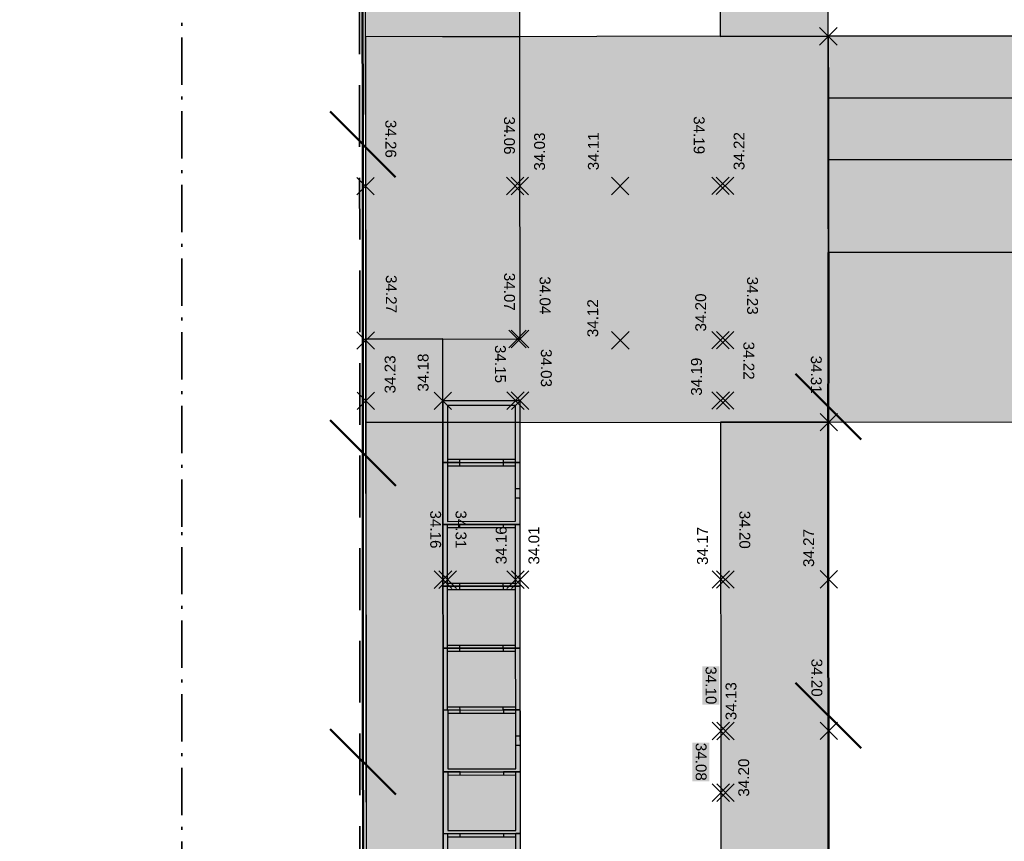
# Model space of a CAD drawing. Header units: metres. Extents: x -5569892 to 1712241, y -5568463 to 2085.
# Tile 20 of 68: x -5 to 27, y -131 to -104. Entities that reach past the tile are written whole.
import ezdxf

# ---------------------------------------------------------------- set-up
doc = ezdxf.new("R2010")
doc.units = ezdxf.units.M
doc.header["$LTSCALE"] = 0.5
for name, pattern in [('ISO-10 Strichpunktlinie', [4.699, 3.048, -0.762, 0.127, -0.762]), ('Linienart-34', [4.233, 2.116, -2.117]), ('Linienart-Gestrichelt mit Abstand', [6, 4, -2])]:
    doc.linetypes.add(name, pattern=pattern)
for name, color, linetype, lineweight in [('30 -39 Baustelle- Fläche', 7, 'Continuous', 15), ('99.04_Erschließung_VP-S-Borde-Kantenstein', 7, 'Continuous', 25), ('Bemaßung', 7, 'Continuous', 5), ('Keine', 7, 'Continuous', 9), ('SB-100A-Regengarten-Linie', 7, 'Continuous', 25), ('SB-PUNKTE-00000-0000-HOE', 7, 'Continuous', 18), ('SB-PUNKTE-00000-0000-PKT', 7, 'Continuous', 18), ('SB-PUNKTE-00000-0000-SYM', 7, 'Continuous', 18)]:
    doc.layers.add(name, color=color, linetype=linetype, lineweight=lineweight)
for name, color, linetype, lineweight, true_color in [('99.04_Erschließung_VP-S-Farben-Fahrbahn-Betonsteinpflaster', 7, 'Continuous', 25, 0xbababa), ('99.04_Erschließung_VP-S-Farben-Gehweg-Betonsteinpflaster', 7, 'Continuous', 25, 0xffd6a8), ('99.04_Erschließung_VP-S-Farben-Grünflächen', 7, 'Continuous', 25, 0xc2e687), ('99.04_Erschließung_VP-S-Farben-Mulde', 7, 'Continuous', 25, 0xa8ffff), ('S-Farben-Fahrbahn-Asphalt', 7, 'Continuous', 25, 0xcccccc), ('SB-100A-Regengarten-Farbe', 7, 'Continuous', 25, 0x60d2fb)]:
    doc.layers.add(name, color=color, linetype=linetype, lineweight=lineweight, true_color=true_color)
doc.styles.add('Arial', font='arial.ttf')

# ---------------------------------------------------------------- blocks, each defined once
blk = doc.blocks.new('Gruppe-49')
at = {"layer": 'SB-100A-Regengarten-Farbe', "color": 141, "linetype": 'Continuous', "true_color": 0x60d2fb}
for points in [[(8.871, -116.908), (8.872, -118.661), (11.076, -116.906), (11.077, -118.659)], [(11.081, -120.663), (11.08, -118.861), (8.876, -120.665), (8.875, -118.863)], [(11.08, -122.666), (11.079, -120.864), (8.876, -122.668), (8.874, -120.866)], [(11.082, -124.67), (11.081, -122.868), (8.877, -124.672), (8.876, -122.87)], [(11.084, -126.673), (11.082, -124.871), (8.879, -126.675), (8.877, -124.873)], [(8.882, -128.679), (11.087, -128.677), (8.881, -126.877), (11.086, -126.875)], [(8.884, -130.682), (11.089, -130.681), (8.883, -128.88), (11.088, -128.878)], [(11.088, -132.684), (11.087, -130.882), (8.884, -132.686), (8.882, -130.884)], [(11.09, -134.637), (11.089, -132.883), (8.885, -134.638), (8.884, -132.885)]]:
    blk.add_solid(points, dxfattribs=at)
at = {"layer": 'SB-100A-Regengarten-Linie'}
for p, q in [((11.077, -118.659), (8.872, -118.661)), ((10.677, -118.66), (10.677, -118.759)), ((10.893, -118.659), (10.776, -118.66)), ((8.875, -118.863), (11.08, -118.861)), ((11.201, -119.912), (11.08, -119.912)), ((11.201, -119.912), (11.229, -119.912)), ((8.876, -122.768), (8.874, -120.764)), ((8.874, -120.866), (11.079, -120.864)), ((9.275, -120.866), (9.275, -120.764)), ((8.876, -122.668), (11.08, -122.666)), ((8.877, -124.771), (8.876, -122.768)), ((9.276, -122.767), (9.276, -122.668)), ((9.276, -122.869), (9.276, -122.767)), ((10.68, -122.766), (10.68, -122.667)), ((8.876, -122.87), (11.081, -122.868)), ((8.877, -124.672), (11.082, -124.67)), ((9.278, -124.771), (9.278, -124.671)), ((10.681, -124.77), (10.681, -124.67)), ((8.879, -126.775), (8.877, -124.771)), ((8.877, -124.873), (11.082, -124.871)), ((9.278, -124.873), (9.278, -124.771)), ((8.879, -126.675), (11.084, -126.673)), ((8.881, -126.877), (11.086, -126.875)), ((9.28, -126.775), (9.279, -126.675)), ((10.683, -126.773), (10.683, -126.674)), ((11.208, -127.926), (11.087, -127.926)), ((11.208, -127.926), (11.235, -127.926)), ((8.883, -128.88), (11.088, -128.878)), ((8.884, -132.785), (8.882, -130.782)), ((9.283, -130.883), (9.283, -130.782)), ((8.882, -130.884), (11.087, -130.882)), ((8.884, -132.686), (11.088, -132.684)), ((9.284, -132.785), (9.284, -132.686)), ((10.688, -132.784), (10.688, -132.684)), ((11.089, -132.883), (8.884, -132.885)), ((10.688, -132.884), (10.688, -132.784)), ((10.904, -132.884), (10.788, -132.884))]:
    blk.add_line(p, q, dxfattribs=at)
at = {"layer": 'SB-100A-Regengarten-Linie', "flags": 128}
for points in [[(11.077, -118.759), (11.076, -116.906), (8.871, -116.908), (8.872, -118.761), (10.677, -118.759), (11.077, -118.759), (11.228, -118.759), (11.226, -116.755), (8.72, -116.757), (8.722, -118.761), (8.872, -118.761), (9.273, -118.76), (9.273, -118.661)], [(8.724, -118.761), (8.726, -120.764), (11.23, -120.762), (11.228, -118.759), (11.079, -118.759)], [(9.275, -118.862), (9.275, -118.76), (8.875, -118.761), (8.724, -118.761), (10.679, -118.759), (10.679, -118.861)], [(8.875, -118.761), (8.876, -120.665), (11.081, -120.663), (11.079, -118.759), (10.679, -118.759)], [(11.229, -119.611), (11.201, -119.611), (11.08, -119.611)], [(11.081, -122.766), (11.079, -120.763), (9.275, -120.764), (8.874, -120.764), (8.723, -120.764), (8.725, -122.768), (11.231, -122.766), (11.23, -120.762), (11.079, -120.763), (10.678, -120.763), (10.678, -120.865)], [(11.082, -124.77), (11.081, -122.766), (9.276, -122.767), (8.876, -122.768), (8.725, -122.768), (8.727, -124.771), (11.233, -124.769), (11.231, -122.766), (11.081, -122.766), (10.68, -122.766), (10.68, -122.868)], [(11.084, -126.773), (11.082, -124.77), (9.278, -124.771), (8.877, -124.771), (8.727, -124.771), (8.728, -126.775), (11.234, -126.773), (11.233, -124.769), (11.082, -124.77), (10.681, -124.77), (10.682, -124.872)], [(8.73, -126.775), (8.732, -128.779), (11.236, -128.777), (11.234, -126.773), (11.086, -126.773)], [(9.282, -126.876), (9.282, -126.775), (8.881, -126.775), (8.73, -126.775), (10.685, -126.773), (10.685, -126.875)], [(8.881, -126.775), (8.882, -128.679), (11.087, -128.677), (11.086, -126.773), (10.685, -126.773)], [(11.235, -127.625), (11.207, -127.625), (11.087, -127.625)], [(8.732, -128.779), (8.734, -130.782), (11.237, -130.78), (11.236, -128.777), (11.087, -128.777)], [(9.283, -128.88), (9.283, -128.778), (8.883, -128.778), (8.732, -128.779), (10.687, -128.777), (10.687, -128.879)], [(8.883, -128.778), (8.884, -130.682), (11.089, -130.681), (11.087, -128.777), (10.687, -128.777)], [(11.089, -132.784), (11.087, -130.78), (9.283, -130.782), (8.882, -130.782), (8.731, -130.782), (8.733, -132.786), (11.239, -132.784), (11.237, -130.78), (11.087, -130.78), (10.686, -130.781), (10.686, -130.882)], [(11.089, -132.784), (11.09, -134.637), (8.885, -134.638), (8.884, -132.785), (10.688, -132.784), (11.089, -132.784), (11.239, -132.784), (11.241, -134.787), (8.735, -134.789), (8.733, -132.786), (8.884, -132.785), (9.284, -132.785), (9.284, -132.885)]]:
    blk.add_lwpolyline(points, dxfattribs=at)
blk = doc.blocks.new('Gruppe-270')
at = {"layer": 'SB-PUNKTE-00000-0000-SYM', "color": 7}
for p, q in [((18.001, -109.514), (17.435, -110.08)), ((17.435, -109.514), (18.001, -110.08))]:
    blk.add_line(p, q, dxfattribs=at)
blk = doc.blocks.new('Gruppe-271')
at = {"layer": 'SB-PUNKTE-00000-0000-SYM', "color": 7}
for p, q in [((14.751, -109.516), (14.185, -110.082)), ((14.185, -109.516), (14.751, -110.082))]:
    blk.add_line(p, q, dxfattribs=at)
blk = doc.blocks.new('Gruppe-272')
at = {"layer": 'SB-PUNKTE-00000-0000-SYM', "color": 7}
for p, q in [((11.501, -109.519), (10.935, -110.085)), ((10.935, -109.519), (11.501, -110.085))]:
    blk.add_line(p, q, dxfattribs=at)
blk = doc.blocks.new('Gruppe-273')
at = {"layer": 'SB-PUNKTE-00000-0000-SYM', "color": 7}
for p, q in [((5.935, -109.524), (6.502, -110.089)), ((5.936, -110.09), (6.501, -109.523))]:
    blk.add_line(p, q, dxfattribs=at)
blk = doc.blocks.new('Gruppe-274')
at = {"layer": 'SB-PUNKTE-00000-0000-SYM', "color": 7}
for p, q in [((18.006, -114.514), (17.44, -115.08)), ((17.44, -114.514), (18.006, -115.08))]:
    blk.add_line(p, q, dxfattribs=at)
blk = doc.blocks.new('Gruppe-275')
at = {"layer": 'SB-PUNKTE-00000-0000-SYM', "color": 7}
for p, q in [((14.756, -114.517), (14.19, -115.083)), ((14.19, -114.517), (14.756, -115.083))]:
    blk.add_line(p, q, dxfattribs=at)
blk = doc.blocks.new('Gruppe-276')
at = {"layer": 'SB-PUNKTE-00000-0000-SYM', "color": 7}
for p, q in [((10.941, -114.473), (11.508, -115.038)), ((10.942, -115.039), (11.507, -114.472))]:
    blk.add_line(p, q, dxfattribs=at)
blk = doc.blocks.new('Gruppe-277')
at = {"layer": 'SB-PUNKTE-00000-0000-SYM', "color": 7}
for p, q in [((5.939, -114.524), (6.506, -115.089)), ((5.94, -115.09), (6.505, -114.523))]:
    blk.add_line(p, q, dxfattribs=at)
blk = doc.blocks.new('Gruppe-278')
at = {"layer": 'SB-PUNKTE-00000-0000-SYM', "color": 7}
for p, q in [((21.512, -122.261), (20.946, -122.827)), ((20.946, -122.261), (21.512, -122.827))]:
    blk.add_line(p, q, dxfattribs=at)
blk = doc.blocks.new('Gruppe-279')
at = {"layer": 'SB-PUNKTE-00000-0000-SYM', "color": 7}
for p, q in [((18.012, -122.264), (17.446, -122.83)), ((17.446, -122.264), (18.012, -122.83))]:
    blk.add_line(p, q, dxfattribs=at)
blk = doc.blocks.new('Gruppe-280')
at = {"layer": 'SB-PUNKTE-00000-0000-SYM', "color": 7}
for p, q in [((11.512, -122.269), (10.946, -122.835)), ((10.946, -122.269), (11.512, -122.835))]:
    blk.add_line(p, q, dxfattribs=at)
blk = doc.blocks.new('Gruppe-281')
at = {"layer": 'SB-PUNKTE-00000-0000-SYM', "color": 7}
for p, q in [((11.362, -122.269), (10.796, -122.835)), ((10.796, -122.269), (11.362, -122.835))]:
    blk.add_line(p, q, dxfattribs=at)
blk = doc.blocks.new('Gruppe-302')
at = {"layer": 'SB-PUNKTE-00000-0000-SYM', "color": 7}
for p, q in [((8.446, -122.271), (9.012, -122.837)), ((8.446, -122.837), (9.012, -122.271))]:
    blk.add_line(p, q, dxfattribs=at)
blk = doc.blocks.new('Gruppe-303')
at = {"layer": 'SB-PUNKTE-00000-0000-SYM', "color": 7}
for p, q in [((8.596, -122.271), (9.162, -122.837)), ((8.596, -122.837), (9.162, -122.271))]:
    blk.add_line(p, q, dxfattribs=at)
blk = doc.blocks.new('Gruppe-317')
at = {"layer": 'SB-PUNKTE-00000-0000-SYM', "color": 7}
for p, q in [((18.009, -116.467), (17.443, -117.033)), ((17.443, -116.467), (18.009, -117.033))]:
    blk.add_line(p, q, dxfattribs=at)
blk = doc.blocks.new('Gruppe-318')
at = {"layer": 'SB-PUNKTE-00000-0000-SYM', "color": 7}
for p, q in [((10.943, -116.473), (11.51, -117.038)), ((10.944, -117.039), (11.509, -116.472))]:
    blk.add_line(p, q, dxfattribs=at)
blk = doc.blocks.new('Gruppe-319')
at = {"layer": 'SB-PUNKTE-00000-0000-SYM', "color": 7}
for p, q in [((6.509, -116.477), (5.943, -117.043)), ((5.943, -116.477), (6.509, -117.043))]:
    blk.add_line(p, q, dxfattribs=at)
blk = doc.blocks.new('Gruppe-320')
at = {"layer": 'SB-PUNKTE-00000-0000-SYM', "color": 7}
for p, q in [((9.009, -116.474), (8.443, -117.04)), ((8.443, -116.474), (9.009, -117.04))]:
    blk.add_line(p, q, dxfattribs=at)
blk = doc.blocks.new('Gruppe-321')
at = {"layer": 'SB-PUNKTE-00000-0000-SYM', "color": 7}
for p, q in [((20.95, -117.733), (21.516, -117.166)), ((20.95, -117.167), (21.516, -117.732))]:
    blk.add_line(p, q, dxfattribs=at)
blk = doc.blocks.new('Gruppe-322')
at = {"layer": 'SB-PUNKTE-00000-0000-SYM', "color": 7}
for p, q in [((20.931, -104.668), (21.497, -105.234)), ((20.931, -105.234), (21.497, -104.668))]:
    blk.add_line(p, q, dxfattribs=at)
blk = doc.blocks.new('Gruppe-418')
at = {"layer": 'SB-PUNKTE-00000-0000-SYM', "color": 7}
for p, q in [((17.45, -129.17), (18.017, -129.735)), ((17.451, -129.736), (18.016, -129.169))]:
    blk.add_line(p, q, dxfattribs=at)
blk = doc.blocks.new('Gruppe-419')
at = {"layer": 'SB-PUNKTE-00000-0000-SYM', "color": 7}
for p, q in [((18.166, -129.169), (17.6, -129.735)), ((17.6, -129.169), (18.166, -129.735))]:
    blk.add_line(p, q, dxfattribs=at)
blk = doc.blocks.new('Gruppe-420')
at = {"layer": 'SB-PUNKTE-00000-0000-SYM', "color": 7}
for p, q in [((17.449, -127.17), (18.015, -127.736)), ((17.449, -127.736), (18.015, -127.17))]:
    blk.add_line(p, q, dxfattribs=at)
blk = doc.blocks.new('Gruppe-421')
at = {"layer": 'SB-PUNKTE-00000-0000-SYM', "color": 7}
for p, q in [((18.165, -127.17), (17.599, -127.736)), ((17.599, -127.17), (18.165, -127.736))]:
    blk.add_line(p, q, dxfattribs=at)
blk = doc.blocks.new('Gruppe-424')
at = {"layer": 'SB-PUNKTE-00000-0000-SYM', "color": 7}
for p, q in [((10.861, -114.473), (11.428, -115.038)), ((10.862, -115.039), (11.427, -114.472))]:
    blk.add_line(p, q, dxfattribs=at)
blk = doc.blocks.new('Gruppe-425')
at = {"layer": 'SB-PUNKTE-00000-0000-SYM', "color": 7}
for p, q in [((10.793, -116.473), (11.36, -117.038)), ((10.794, -117.039), (11.359, -116.472))]:
    blk.add_line(p, q, dxfattribs=at)
blk = doc.blocks.new('Gruppe-435')
at = {"layer": 'SB-PUNKTE-00000-0000-SYM', "color": 7}
for p, q in [((20.95, -127.734), (21.516, -127.167)), ((20.95, -127.168), (21.516, -127.733))]:
    blk.add_line(p, q, dxfattribs=at)
blk = doc.blocks.new('Gruppe-463')
at = {"layer": 'SB-PUNKTE-00000-0000-SYM', "color": 7}
for p, q in [((10.785, -109.519), (11.352, -110.085)), ((10.786, -110.085), (11.351, -109.519))]:
    blk.add_line(p, q, dxfattribs=at)
blk = doc.blocks.new('Gruppe-464')
at = {"layer": 'SB-PUNKTE-00000-0000-SYM', "color": 7}
for p, q in [((17.595, -122.83), (18.161, -122.263)), ((17.595, -122.264), (18.161, -122.829))]:
    blk.add_line(p, q, dxfattribs=at)
blk = doc.blocks.new('Gruppe-465')
at = {"layer": 'SB-PUNKTE-00000-0000-SYM', "color": 7}
for p, q in [((17.59, -116.467), (18.157, -117.033)), ((17.591, -117.033), (18.156, -116.467))]:
    blk.add_line(p, q, dxfattribs=at)
blk = doc.blocks.new('Gruppe-466')
at = {"layer": 'SB-PUNKTE-00000-0000-SYM', "color": 7}
for p, q in [((17.589, -114.514), (18.155, -115.08)), ((17.589, -115.08), (18.155, -114.514))]:
    blk.add_line(p, q, dxfattribs=at)
blk = doc.blocks.new('Gruppe-467')
at = {"layer": 'SB-PUNKTE-00000-0000-SYM', "color": 7}
for p, q in [((17.585, -110.08), (18.151, -109.513)), ((17.585, -109.514), (18.151, -110.079))]:
    blk.add_line(p, q, dxfattribs=at)
blk = doc.blocks.new('_23-07-06_Massenplan_TB_Weiterführende Schule (3D)')
at = {"layer": '99.04_Erschließung_VP-S-Farben-Fahrbahn-Betonsteinpflaster', "linetype": 'Continuous', "lineweight": 0, "true_color": 0xbababa}
for points in [[(6.225, -117.464), (21.225, -117.451), (21.214, -104.951), (6.214, -104.97)], [(21.225, -117.451), (160.224, -117.339), (160.22, -111.839), (21.22, -111.951)]]:
    blk.add_hatch(color=9, dxfattribs=at).paths.add_polyline_path(points)
at = {"layer": '99.04_Erschließung_VP-S-Farben-Gehweg-Betonsteinpflaster', "linetype": 'Continuous', "lineweight": 0, "true_color": 0xffd6a8}
for points in [[(21.186, -71.126), (17.687, -72.129), (17.714, -104.96), (21.214, -104.951)], [(160.216, -106.839), (160.214, -104.839), (21.214, -104.951), (21.216, -106.951)]]:
    blk.add_hatch(color=41, dxfattribs=at).paths.add_polyline_path(points)
h = blk.add_hatch(color=41, dxfattribs=at)
edge = h.paths.add_edge_path()
edge.add_line((8.722, -114.757), (6.222, -114.76))
edge.add_line((6.222, -114.76), (6.256, -154.778))
edge.add_line((6.256, -154.778), (6.256, -154.778))
edge.add_arc((-85.579, -154.839), 91.835, -21.55019, 0.03801, ccw=False)
edge.add_line((-0.164, -188.572), (-0.164, -188.572))
edge.add_line((-0.164, -188.572), (-3.766, -197.688))
edge.add_arc((-5.242, -187.798), 10, 278.4898, 310.6915)
edge.add_line((1.278, -195.38), (0.029, -194.887))
edge.add_line((0.029, -194.887), (2.162, -189.49))
edge.add_arc((-85.494, -154.855), 94.25, 338.43971, 360.04811)
edge.add_line((8.756, -154.776), (8.722, -114.757))
h = blk.add_hatch(color=41, dxfattribs=at)
edge = h.paths.add_edge_path()
edge.add_line((8.725, -117.461), (6.225, -117.464))
edge.add_line((6.225, -117.464), (6.256, -154.778))
edge.add_line((6.256, -154.778), (6.256, -154.778))
edge.add_arc((-85.579, -154.839), 91.835, -21.55019, 0.03801, ccw=False)
edge.add_line((-0.164, -188.572), (-0.164, -188.572))
edge.add_line((-0.164, -188.572), (-3.766, -197.688))
edge.add_arc((-5.242, -187.798), 10, 278.4898, 310.6915)
edge.add_line((1.278, -195.38), (0.029, -194.887))
edge.add_line((0.029, -194.887), (2.162, -189.49))
edge.add_arc((-85.494, -154.855), 94.25, 338.43971, 360.04811)
edge.add_line((8.756, -154.776), (8.725, -117.461))
h = blk.add_hatch(color=41, dxfattribs=at)
edge = h.paths.add_edge_path()
edge.add_line((21.225, -117.451), (17.725, -117.454))
edge.add_line((17.725, -117.454), (17.756, -154.769))
edge.add_line((17.756, -154.769), (17.756, -154.769))
edge.add_arc((-85.494, -154.855), 103.25, -21.56029, 0.04811, ccw=False)
edge.add_line((10.532, -192.798), (10.532, -192.798))
edge.add_line((10.532, -192.798), (10.044, -194.059))
edge.add_line((10.044, -194.059), (10.044, -194.059))
edge.add_arc((19.196, -198.148), 10.024, 155.9248, 248.2984)
edge.add_line((15.489, -207.461), (15.489, -207.461))
edge.add_line((15.489, -207.461), (19.374, -209.264))
edge.add_line((19.374, -209.264), (20.859, -206.094))
edge.add_line((20.859, -206.094), (16.859, -204.239))
edge.add_arc((19.204, -198.14), 6.534, 156.0236, 248.9694, ccw=False)
edge.add_line((13.234, -195.485), (13.787, -194.084))
edge.add_line((13.787, -194.084), (13.787, -194.084))
edge.add_arc((-85.494, -154.855), 106.75, 338.43971, 360.04811)
edge.add_line((21.256, -154.766), (21.256, -154.766))
edge.add_line((21.256, -154.766), (21.225, -117.451))
h = blk.add_hatch(color=41, dxfattribs=at)
edge = h.paths.add_edge_path()
edge.add_line((21.225, -117.451), (17.725, -117.454))
edge.add_line((17.725, -117.454), (17.756, -154.769))
edge.add_arc((-85.494, -154.855), 103.25, -21.56029, 0.04811, ccw=False)
edge.add_line((10.532, -192.798), (10.044, -194.059))
edge.add_line((10.044, -194.059), (10.044, -194.059))
edge.add_arc((19.196, -198.148), 10.024, 155.9248, 248.2984)
edge.add_line((15.489, -207.461), (15.489, -207.461))
edge.add_line((15.489, -207.461), (19.374, -209.264))
edge.add_line((19.374, -209.264), (20.859, -206.094))
edge.add_line((20.859, -206.094), (16.859, -204.239))
edge.add_arc((19.204, -198.14), 6.534, 156.0236, 248.9694, ccw=False)
edge.add_line((13.234, -195.485), (13.787, -194.084))
edge.add_line((13.787, -194.084), (13.787, -194.084))
edge.add_arc((-85.494, -154.855), 106.75, 338.43971, 360.04811)
edge.add_line((21.256, -154.766), (21.256, -154.766))
edge.add_line((21.256, -154.766), (21.225, -117.451))
at = {"layer": '99.04_Erschließung_VP-S-Farben-Grünflächen', "linetype": 'Continuous', "lineweight": 0, "true_color": 0xc2e687}
blk.add_hatch(color=71, dxfattribs=at).paths.add_polyline_path([(21.218, -108.951), (21.22, -111.951), (160.22, -111.839), (160.217, -108.839)])
at = {"layer": '99.04_Erschließung_VP-S-Farben-Mulde', "linetype": 'Continuous', "lineweight": 0, "true_color": 0xa8ffff}
blk.add_hatch(color=131, dxfattribs=at).paths.add_polyline_path([(21.216, -106.951), (21.218, -108.951), (160.217, -108.839), (160.216, -106.839)])
h = blk.add_hatch(color=131, dxfattribs=at)
edge = h.paths.add_edge_path()
edge.add_line((11.225, -117.459), (8.725, -117.461))
edge.add_line((8.725, -117.461), (8.756, -154.776))
edge.add_arc((-85.494, -154.855), 94.25, -21.56029, 0.04811, ccw=False)
edge.add_line((2.162, -189.49), (0.029, -194.887))
edge.add_line((0.029, -194.887), (1.278, -195.38))
edge.add_arc((-5.242, -187.798), 10, 310.6914, 337.6826)
edge.add_line((4.009, -191.595), (4.487, -190.409))
edge.add_line((4.487, -190.409), (4.487, -190.409))
edge.add_arc((-85.494, -154.855), 96.75, 338.43971, 360.04811)
edge.add_line((11.256, -154.774), (11.256, -154.774))
edge.add_line((11.256, -154.774), (11.225, -117.459))
h = blk.add_hatch(color=131, dxfattribs=at)
edge = h.paths.add_edge_path()
edge.add_line((11.225, -117.459), (8.725, -117.461))
edge.add_line((8.725, -117.461), (8.756, -154.776))
edge.add_arc((-85.494, -154.855), 94.25, -21.56029, 0.04811, ccw=False)
edge.add_line((2.162, -189.49), (0.029, -194.887))
edge.add_line((0.029, -194.887), (1.278, -195.38))
edge.add_arc((-5.242, -187.798), 10, 310.6914, 337.6826)
edge.add_line((4.009, -191.595), (4.487, -190.409))
edge.add_arc((-85.494, -154.855), 96.75, 338.43971, 360.04811)
edge.add_line((11.256, -154.774), (11.225, -117.459))
at = {"layer": 'S-Farben-Fahrbahn-Asphalt', "linetype": 'Continuous', "lineweight": 0, "true_color": 0xcccccc}
blk.add_hatch(color=254, dxfattribs=at).paths.add_polyline_path([(11.21, -100.21), (11.21, -100.21), (6.21, -100.214), (6.222, -114.76), (11.225, -114.755)])
at = {"layer": '99.04_Erschließung_VP-S-Borde-Kantenstein', "linetype": 'Continuous', "lineweight": 9}
for p, q in [((21.186, -71.126), (21.214, -104.951)), ((21.214, -104.951), (160.214, -104.839)), ((11.214, -104.965), (8.714, -104.968)), ((21.216, -106.951), (160.216, -106.839)), ((21.216, -106.951), (21.22, -111.951))]:
    blk.add_line(p, q, dxfattribs=at)
at = {"layer": '99.04_Erschließung_VP-S-Borde-Kantenstein', "lineweight": 9}
blk.add_line((11.225, -117.459), (8.725, -117.461), dxfattribs=at)
at = {"layer": '99.04_Erschließung_VP-S-Borde-Kantenstein', "linetype": 'Linienart-34', "lineweight": 9, "flags": 128}
blk.add_lwpolyline([(6.126, 0.15), (6.256, -154.778), (6.256, -154.778, -0.094565), (-0.164, -188.572), (-0.164, -188.572), (-3.766, -197.688)], format="xyb", dxfattribs=at)
at = {"layer": '99.04_Erschließung_VP-S-Borde-Kantenstein', "linetype": 'Continuous', "lineweight": 9, "flags": 128}
for points in [[(8.725, -117.461), (8.756, -154.776), (8.756, -154.776, -0.094565), (2.162, -189.49), (2.162, -189.49), (0.029, -194.887)], [(21.225, -117.451), (21.256, -154.766), (21.256, -154.766, -0.094565), (13.787, -194.084), (13.787, -194.084), (13.234, -195.485)]]:
    blk.add_lwpolyline(points, format="xyb", dxfattribs=at)
at = {"layer": '99.04_Erschließung_VP-S-Farben-Fahrbahn-Betonsteinpflaster', "flags": 128}
for points in [[(6.225, -117.464), (21.225, -117.451), (21.214, -104.951), (6.214, -104.97)], [(21.225, -117.451), (160.224, -117.339), (160.22, -111.839), (21.22, -111.951)]]:
    blk.add_lwpolyline(points, close=True, dxfattribs=at)
at = {"layer": '99.04_Erschließung_VP-S-Farben-Gehweg-Betonsteinpflaster', "flags": 128}
for points in [[(21.186, -71.126), (17.687, -72.129), (17.714, -104.96), (21.214, -104.951)], [(160.216, -106.839), (160.214, -104.839), (21.214, -104.951), (21.216, -106.951)]]:
    blk.add_lwpolyline(points, close=True, dxfattribs=at)
for points in [[(8.722, -114.757), (6.222, -114.76), (6.256, -154.778), (6.256, -154.778, -0.094476), (-0.164, -188.572), (-0.164, -188.572), (-3.766, -197.688, 0.141438), (1.278, -195.38), (0.029, -194.887), (2.162, -189.49, 0.094565), (8.756, -154.776)], [(8.725, -117.461), (6.225, -117.464), (6.256, -154.778), (6.256, -154.778, -0.094476), (-0.164, -188.572), (-0.164, -188.572), (-3.766, -197.688, 0.141438), (1.278, -195.38), (0.029, -194.887), (2.162, -189.49, 0.094565), (8.756, -154.776)], [(21.225, -117.451), (17.725, -117.454), (17.756, -154.769), (17.756, -154.769, -0.094565), (10.532, -192.798), (10.532, -192.798), (10.044, -194.059), (10.044, -194.059, 0.4264), (15.489, -207.461), (15.489, -207.461), (19.374, -209.264), (20.859, -206.094), (16.859, -204.239, -0.429354), (13.234, -195.485), (13.787, -194.084), (13.787, -194.084, 0.094565), (21.256, -154.766), (21.256, -154.766)], [(21.225, -117.451), (17.725, -117.454), (17.756, -154.769, -0.094565), (10.532, -192.798), (10.044, -194.059), (10.044, -194.059, 0.4264), (15.489, -207.461), (15.489, -207.461), (19.374, -209.264), (20.859, -206.094), (16.859, -204.239, -0.429354), (13.234, -195.485), (13.787, -194.084), (13.787, -194.084, 0.094565), (21.256, -154.766), (21.256, -154.766)]]:
    blk.add_lwpolyline(points, format="xyb", close=True, dxfattribs=at)
at = {"layer": '99.04_Erschließung_VP-S-Farben-Grünflächen', "flags": 128}
blk.add_lwpolyline([(21.218, -108.951), (21.22, -111.951), (160.22, -111.839), (160.217, -108.839)], close=True, dxfattribs=at)
at = {"layer": '99.04_Erschließung_VP-S-Farben-Mulde', "flags": 128}
blk.add_lwpolyline([(21.216, -106.951), (21.218, -108.951), (160.217, -108.839), (160.216, -106.839)], close=True, dxfattribs=at)
for points in [[(11.225, -117.459), (8.725, -117.461), (8.756, -154.776, -0.094565), (2.162, -189.49), (0.029, -194.887), (1.278, -195.38, 0.118319), (4.009, -191.595), (4.487, -190.409), (4.487, -190.409, 0.094565), (11.256, -154.774), (11.256, -154.774)], [(11.225, -117.459), (8.725, -117.461), (8.756, -154.776, -0.094565), (2.162, -189.49), (0.029, -194.887), (1.278, -195.38, 0.118319), (4.009, -191.595), (4.487, -190.409, 0.094565), (11.256, -154.774)]]:
    blk.add_lwpolyline(points, format="xyb", close=True, dxfattribs=at)
at = {"layer": 'S-Farben-Fahrbahn-Asphalt', "flags": 128}
blk.add_lwpolyline([(11.21, -100.21), (11.21, -100.21), (6.21, -100.214), (6.222, -114.76), (11.225, -114.755)], close=True, dxfattribs=at)
at = {"layer": 'SB-PUNKTE-00000-0000-HOE', "color": 7}
for points in [[(6.756, -107.659), (6.757, -108.904), (7.309, -107.658), (7.31, -108.904)], [(6.756, -107.659), (6.757, -108.904), (7.309, -107.658), (7.31, -108.904)], [(10.598, -107.55), (10.599, -108.796), (11.151, -107.549), (11.152, -108.795)], [(10.598, -107.55), (10.599, -108.796), (11.151, -107.549), (11.152, -108.795)], [(16.746, -107.539), (16.748, -108.785), (17.3, -107.539), (17.301, -108.785)], [(16.746, -107.539), (16.748, -108.785), (17.3, -107.539), (17.301, -108.785)], [(10.603, -112.613), (10.604, -113.858), (11.156, -112.612), (11.157, -113.858)], [(10.603, -112.613), (10.604, -113.858), (11.156, -112.612), (11.157, -113.858)], [(6.77, -112.684), (6.771, -113.93), (7.324, -112.684), (7.325, -113.929)], [(6.77, -112.684), (6.771, -113.93), (7.324, -112.684), (7.325, -113.929)], [(11.753, -112.729), (11.754, -113.974), (12.306, -112.728), (12.307, -113.974)], [(11.753, -112.729), (11.754, -113.974), (12.306, -112.728), (12.307, -113.974)], [(18.477, -112.737), (18.478, -113.982), (19.03, -112.736), (19.031, -113.982)], [(18.477, -112.737), (18.478, -113.982), (19.03, -112.736), (19.031, -113.982)], [(18.357, -114.842), (18.358, -116.088), (18.91, -114.842), (18.911, -116.087)], [(18.357, -114.842), (18.358, -116.088), (18.91, -114.842), (18.911, -116.087)], [(10.307, -114.951), (10.308, -116.197), (10.86, -114.951), (10.861, -116.197)], [(10.307, -114.951), (10.308, -116.197), (10.86, -114.951), (10.861, -116.197)], [(11.794, -115.082), (11.795, -116.328), (12.347, -115.081), (12.348, -116.327)], [(11.794, -115.082), (11.795, -116.328), (12.347, -115.081), (12.348, -116.327)], [(20.541, -115.297), (20.542, -116.543), (21.094, -115.296), (21.095, -116.542)], [(20.541, -115.297), (20.542, -116.543), (21.094, -115.296), (21.095, -116.542)], [(8.208, -120.312), (8.209, -121.558), (8.761, -120.311), (8.763, -121.557)], [(8.208, -120.312), (8.209, -121.558), (8.761, -120.311), (8.763, -121.557)], [(9.029, -120.309), (9.03, -121.555), (9.582, -120.309), (9.583, -121.555)], [(9.029, -120.309), (9.03, -121.555), (9.582, -120.309), (9.583, -121.555)], [(18.224, -120.32), (18.226, -121.566), (18.778, -120.32), (18.779, -121.565)], [(18.224, -120.32), (18.226, -121.566), (18.778, -120.32), (18.779, -121.565)], [(17.131, -125.36), (17.132, -126.606), (17.684, -125.36), (17.685, -126.606)], [(17.131, -125.36), (17.132, -126.606), (17.684, -125.36), (17.685, -126.606)], [(20.56, -125.111), (20.561, -126.357), (21.113, -125.111), (21.114, -126.356)], [(20.56, -125.111), (20.561, -126.357), (21.113, -125.111), (21.114, -126.356)], [(16.81, -127.837), (16.811, -129.083), (17.363, -127.836), (17.364, -129.082)], [(16.81, -127.837), (16.811, -129.083), (17.363, -127.836), (17.364, -129.082)]]:
    blk.add_solid(points, dxfattribs=at)
at = {"layer": 'SB-100A-Regengarten-Farbe', "color": 141, "true_color": 0x60d2fb}
blk.add_blockref('Gruppe-49', (0, 0), dxfattribs=at)
at = {"layer": 'SB-PUNKTE-00000-0000-PKT', "color": 7}
for name in ['Gruppe-322', 'Gruppe-273', 'Gruppe-463', 'Gruppe-272', 'Gruppe-271', 'Gruppe-270', 'Gruppe-467', 'Gruppe-277', 'Gruppe-424', 'Gruppe-276', 'Gruppe-275', 'Gruppe-274', 'Gruppe-466', 'Gruppe-319', 'Gruppe-320', 'Gruppe-425', 'Gruppe-318', 'Gruppe-317', 'Gruppe-465', 'Gruppe-321', 'Gruppe-302', 'Gruppe-303', 'Gruppe-281', 'Gruppe-280', 'Gruppe-279', 'Gruppe-464', 'Gruppe-278', 'Gruppe-420', 'Gruppe-421', 'Gruppe-435', 'Gruppe-418', 'Gruppe-419']:
    blk.add_blockref(name, (0, 0), dxfattribs=at)
at = {"layer": 'SB-PUNKTE-00000-0000-HOE', "char_height": 0.3524, "attachment_point": 1, "line_spacing_factor": 0.25, "style": 'Arial'}
for s, insert, rotation in [('34.26', (7.214, -107.658), 270.0481), ('34.06', (11.057, -107.55), 270.0481), ('34.19', (17.205, -107.539), 270.0481), ('34.03', (11.682, -109.302), 90.0481), ('34.11', (13.425, -109.291), 90.0481), ('34.22', (18.146, -109.287), 90.0481), ('34.27', (7.229, -112.684), 270.0481), ('34.07', (11.061, -112.612), 270.0481), ('34.04', (12.212, -112.728), 270.0481), ('34.23', (18.935, -112.736), 270.0481), ('34.12', (13.405, -114.699), 90.0481), ('34.20', (16.903, -114.515), 90.0481), ('34.15', (10.765, -114.951), 270.0481), ('34.03', (12.252, -115.081), 270.0481), ('34.22', (18.815, -114.842), 270.0481), ('34.23', (6.838, -116.52), 90.0481), ('34.18', (7.908, -116.46), 90.0481), ('34.19', (16.766, -116.595), 90.0481), ('34.31', (21, -115.296), 270.0481), ('34.16', (8.667, -120.311), 270.0481), ('34.31', (9.488, -120.309), 270.0481), ('34.20', (18.683, -120.32), 270.0481), ('34.16', (10.438, -122.055), 90.0481), ('34.01', (11.498, -122.062), 90.0481), ('34.17', (16.961, -122.076), 90.0481), ('34.27', (20.402, -122.144), 90.0481), ('34.10', (17.59, -125.36), 270.0481), ('34.20', (21.018, -125.111), 270.0481), ('34.13', (17.885, -127.105), 90.0481), ('34.08', (17.268, -127.836), 270.0481), ('34.20', (18.297, -129.581), 90.0481)]:
    blk.add_mtext(s, dxfattribs=dict(at, insert=insert, rotation=rotation))
blk = doc.blocks.new('Gruppe-496')
at = {"layer": '30 -39 Baustelle- Fläche', "color": 92, "linetype": 'ISO-10 Strichpunktlinie', "lineweight": 35, "flags": 128}
for points in [[(0.264, -120.836), (0.264, -2.14), (-29.421, -2.14), (-36.885, 13.27), (-70.843, 13.27), (-76.668, 8.352), (-81.001, 4.441), (-85.564, -0.322), (-91.626, -6.424), (-95.064, -9.365), (-100.676, -12.345), (-103.59, -13.311), (-107.351, -14.14), (-110.111, -14.461), (-111.18, -14.524), (-114.262, -14.47), (-122.18, -14.326), (-148.019, -13.926), (-183.239, -14.245), (-201.751, -14.748), (-207.96, -15.522), (-212.989, -17.493), (-213.13, -17.585), (-214.322, -19.385), (-215.318, -24.344), (-217.376, -46.031), (-217.919, -52.696), (-218.4, -57.648), (-219.017, -60.622), (-223.452, -70.205), (-224.408, -81.274), (-225.785, -107.537)], [(-225.785, -107.537), (-225.785, -107.553), (-226.609, -119.627), (-69.449, -170.984), (-67.439, -165.613), (-41.3, -171.9), (-28.652, -171.011), (-5.884, -155.189), (0.264, -141.098), (0.264, -120.836)]]:
    blk.add_lwpolyline(points, dxfattribs=at)
blk = doc.blocks.new('*U516')
at = {"layer": '30 -39 Baustelle- Fläche', "color": 181, "linetype": 'Continuous', "lineweight": 50, "transparency": 33554687, "flags": 128}
blk.add_lwpolyline([(6.078, 16.549), (6.078, 0.228), (6.077, 0.05), (6.078, 0.05), (6.145, -141.132), (0.427, -153.822), (-1.32, -155.919), (-24.105, -172.377, 0.234343), (-30.712, -181.802), (-30.712, -181.802, -0.138275), (-49.939, -181.242), (-62.405, -177.181)], format="xyb", dxfattribs=at)
at = {"layer": 'Keine', "color": 181, "linetype": 'Continuous', "lineweight": 50, "transparency": 33554687}
for p, q in [((5.069, -107.39), (7.191, -109.51)), ((5.073, -117.39), (7.196, -119.51)), ((5.078, -127.39), (7.201, -129.51))]:
    blk.add_line(p, q, dxfattribs=at)
blk = doc.blocks.new('*U517')
at = {"layer": '30 -39 Baustelle- Fläche', "color": 181, "linetype": 'Continuous', "lineweight": 50, "transparency": 33554687, "flags": 128}
blk.add_lwpolyline([(21.22, -111.951), (21.211, -120.441), (21.293, -205.02), (61.378, -224.636)], dxfattribs=at)
at = {"layer": 'Keine', "color": 181, "linetype": 'Continuous', "lineweight": 50, "transparency": 33554687}
for p, q in [((20.155, -115.889), (22.274, -118.013)), ((20.156, -125.891), (22.279, -128.011))]:
    blk.add_line(p, q, dxfattribs=at)
blk = doc.blocks.new('_BE Phase 1 (3D)')
at = {"layer": 'Keine', "color": 1, "linetype": 'Linienart-Gestrichelt mit Abstand', "lineweight": 35, "true_color": 0xff0000, "flags": 128}
blk.add_lwpolyline([(6.04, -134.709), (4.108, -139.373), (2.43, -143.27), (0.229, -148.189), (-1.944, -152.85), (-2.57, -154.16), (-4.367, -157.84, -0.121867), (-4.988, -158.573), (-24.208, -172.456, 0.234343), (-30.814, -181.881), (-30.814, -181.881, -0.138275), (-50.042, -181.321), (-50.042, -181.321), (-63.534, -176.937), (-98.528, -165.507), (-148.424, -149.297), (-209.682, -128.621), (-249.498, -116.741), (-271.856, -111.08), (-272.634, -110.302), (-272.634, -44.203), (-268.399, 0.151), (-267.466, 0.15), (-197.755, 0.15), (5.976, 0.15), (6.006, -63.16)], format="xyb", close=True, dxfattribs=at)
at = {"layer": 'Bemaßung', "color": 7}
for name in ['*U516', '*U517']:
    blk.add_blockref(name, (0, 0), dxfattribs=at)
at = {"layer": 'Keine', "color": 7}
blk.add_blockref('Gruppe-496', (0, 0), dxfattribs=at)

msp = doc.modelspace()

# ---------------------------------------------------------------- block references
at = {"layer": 'Keine', "color": 1}
msp.add_blockref('_23-07-06_Massenplan_TB_Weiterführende Schule (3D)', (0, 0), dxfattribs=at)

# ---------------------------------------------------------------- next in the draw order: block references
msp.add_blockref('_BE Phase 1 (3D)', (0, 0), dxfattribs=at)

doc.saveas('drawing.dxf')
